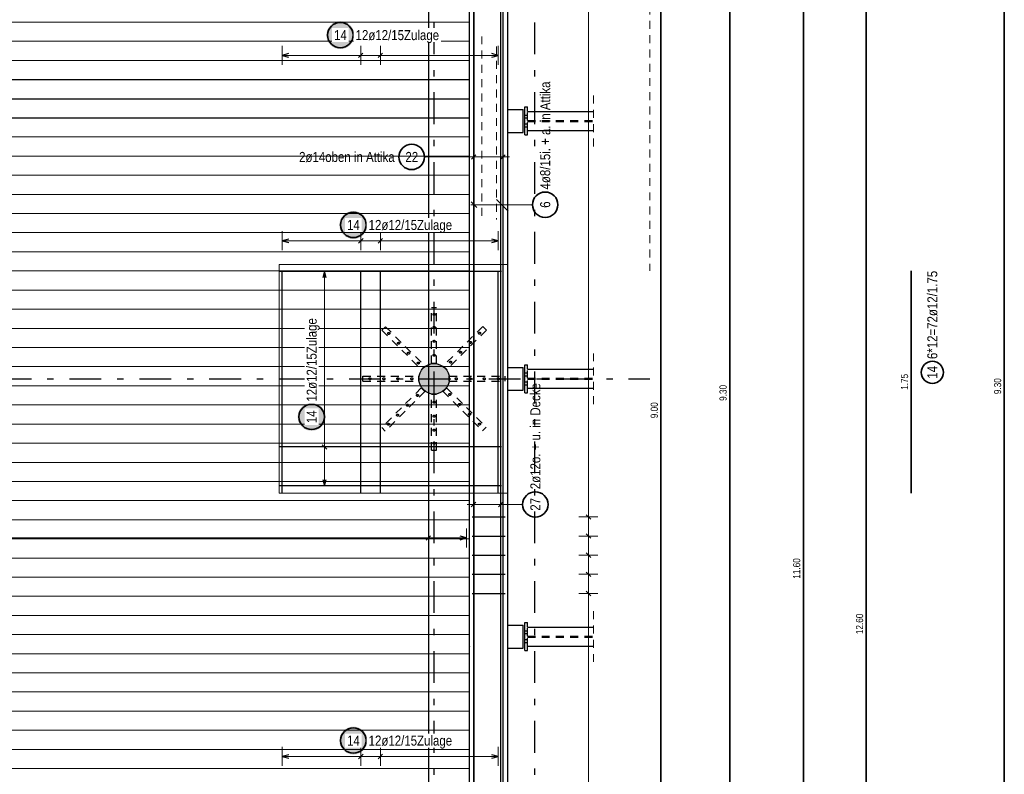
# Model space of a CAD drawing. Header units: millimetres. Extents: x 0 to 61.4, y -43.3 to 42.
# Tile 16 of 21: x 15.4 to 30.9, y 21.9 to 33.8. Entities that reach past the tile are written whole.
import ezdxf

# ---------------------------------------------------------------- set-up
doc = ezdxf.new("R2010")
doc.units = ezdxf.units.MM
doc.linetypes.add('DASHDOTX2', pattern=[2, 1, -0.5, 0, -0.5])
doc.linetypes.add('HIDDEN', pattern=[0.375, 0.25, -0.125])
for name, color, linetype, lineweight in [('Achsen', 7, 'Continuous', 20), ('Geschnittene Kanten', 7, 'Continuous', 20), ('nplo Bewehrung', 7, 'Continuous', 20), ('Schraffuren', 7, 'Continuous', 20)]:
    doc.layers.add(name, color=color, linetype=linetype, lineweight=lineweight)
doc.styles.add('Arial Narrow', font='ARIALN.TTF')

msp = doc.modelspace()

# ---------------------------------------------------------------- hatches: boundary and pattern name
at = {"lineweight": 25, "true_color": 0xffffff}
for points in [[(20.665, 33.519), (20.665, 33.527), (20.665, 33.534), (20.664, 33.542), (20.663, 33.55), (20.662, 33.557), (20.661, 33.565), (20.659, 33.572), (20.657, 33.58), (20.655, 33.587), (20.652, 33.594), (20.649, 33.601), (20.646, 33.608), (20.643, 33.615), (20.64, 33.622), (20.636, 33.629), (20.632, 33.636), (20.628, 33.642), (20.623, 33.648), (20.619, 33.654), (20.614, 33.66), (20.609, 33.666), (20.604, 33.672), (20.598, 33.677), (20.593, 33.682), (20.587, 33.688), (20.581, 33.692), (20.575, 33.697), (20.568, 33.701), (20.562, 33.706), (20.555, 33.71), (20.549, 33.713), (20.542, 33.717), (20.535, 33.72), (20.528, 33.723), (20.521, 33.726), (20.513, 33.728), (20.506, 33.73), (20.499, 33.732), (20.491, 33.734), (20.484, 33.736), (20.476, 33.737), (20.468, 33.738), (20.461, 33.738), (20.453, 33.739), (20.445, 33.739), (20.438, 33.739), (20.43, 33.738), (20.422, 33.738), (20.415, 33.737), (20.407, 33.736), (20.4, 33.734), (20.392, 33.732), (20.385, 33.73), (20.377, 33.728), (20.37, 33.726), (20.363, 33.723), (20.356, 33.72), (20.349, 33.717), (20.342, 33.713), (20.335, 33.71), (20.329, 33.706), (20.322, 33.701), (20.316, 33.697), (20.31, 33.692), (20.304, 33.688), (20.298, 33.682), (20.292, 33.677), (20.287, 33.672), (20.282, 33.666), (20.277, 33.66), (20.272, 33.654), (20.267, 33.648), (20.263, 33.642), (20.259, 33.636), (20.255, 33.629), (20.251, 33.622), (20.248, 33.615), (20.244, 33.608), (20.241, 33.601), (20.239, 33.594), (20.236, 33.587), (20.234, 33.58), (20.232, 33.572), (20.23, 33.565), (20.229, 33.557), (20.227, 33.55), (20.227, 33.542), (20.226, 33.534), (20.225, 33.527), (20.225, 33.519), (20.225, 33.511), (20.226, 33.504), (20.227, 33.496), (20.227, 33.488), (20.229, 33.481), (20.23, 33.473), (20.232, 33.466), (20.234, 33.458), (20.236, 33.451), (20.239, 33.444), (20.241, 33.437), (20.244, 33.429), (20.248, 33.423), (20.251, 33.416), (20.255, 33.409), (20.259, 33.402), (20.263, 33.396), (20.267, 33.39), (20.272, 33.384), (20.277, 33.378), (20.282, 33.372), (20.287, 33.366), (20.292, 33.361), (20.298, 33.355), (20.304, 33.35), (20.31, 33.346), (20.316, 33.341), (20.322, 33.337), (20.329, 33.332), (20.335, 33.328), (20.342, 33.325), (20.349, 33.321), (20.356, 33.318), (20.363, 33.315), (20.37, 33.312), (20.377, 33.31), (20.385, 33.308), (20.392, 33.306), (20.4, 33.304), (20.407, 33.302), (20.415, 33.301), (20.422, 33.3), (20.43, 33.3), (20.438, 33.299), (20.445, 33.299), (20.453, 33.299), (20.461, 33.3), (20.468, 33.3), (20.476, 33.301), (20.484, 33.302), (20.491, 33.304), (20.499, 33.306), (20.506, 33.308), (20.513, 33.31), (20.521, 33.312), (20.528, 33.315), (20.535, 33.318), (20.542, 33.321), (20.549, 33.325), (20.555, 33.328), (20.562, 33.332), (20.568, 33.337), (20.575, 33.341), (20.581, 33.346), (20.587, 33.35), (20.593, 33.355), (20.598, 33.361), (20.604, 33.366), (20.609, 33.372), (20.614, 33.378), (20.619, 33.384), (20.623, 33.39), (20.628, 33.396), (20.632, 33.402), (20.636, 33.409), (20.64, 33.416), (20.643, 33.423), (20.646, 33.429), (20.649, 33.437), (20.652, 33.444), (20.655, 33.451), (20.657, 33.458), (20.659, 33.466), (20.661, 33.473), (20.662, 33.481), (20.663, 33.488), (20.664, 33.496), (20.665, 33.504)], [(20.87, 30.53), (20.87, 30.537), (20.869, 30.545), (20.869, 30.553), (20.868, 30.56), (20.866, 30.568), (20.865, 30.575), (20.863, 30.583), (20.861, 30.59), (20.859, 30.598), (20.856, 30.605), (20.854, 30.612), (20.851, 30.619), (20.847, 30.626), (20.844, 30.633), (20.84, 30.64), (20.836, 30.646), (20.832, 30.653), (20.828, 30.659), (20.823, 30.665), (20.818, 30.671), (20.813, 30.677), (20.808, 30.682), (20.803, 30.688), (20.797, 30.693), (20.791, 30.698), (20.785, 30.703), (20.779, 30.708), (20.773, 30.712), (20.766, 30.716), (20.76, 30.72), (20.753, 30.724), (20.746, 30.727), (20.739, 30.731), (20.732, 30.734), (20.725, 30.736), (20.718, 30.739), (20.71, 30.741), (20.703, 30.743), (20.695, 30.745), (20.688, 30.746), (20.68, 30.747), (20.673, 30.748), (20.665, 30.749), (20.657, 30.749), (20.65, 30.75), (20.642, 30.749), (20.634, 30.749), (20.627, 30.748), (20.619, 30.747), (20.612, 30.746), (20.604, 30.745), (20.597, 30.743), (20.589, 30.741), (20.582, 30.739), (20.574, 30.736), (20.567, 30.734), (20.56, 30.731), (20.553, 30.727), (20.546, 30.724), (20.54, 30.72), (20.533, 30.716), (20.527, 30.712), (20.52, 30.708), (20.514, 30.703), (20.508, 30.698), (20.503, 30.693), (20.497, 30.688), (20.491, 30.682), (20.486, 30.677), (20.481, 30.671), (20.476, 30.665), (20.472, 30.659), (20.467, 30.653), (20.463, 30.646), (20.459, 30.64), (20.455, 30.633), (20.452, 30.626), (20.449, 30.619), (20.446, 30.612), (20.443, 30.605), (20.44, 30.598), (20.438, 30.59), (20.436, 30.583), (20.435, 30.575), (20.433, 30.568), (20.432, 30.56), (20.431, 30.553), (20.43, 30.545), (20.43, 30.537), (20.43, 30.53), (20.43, 30.522), (20.43, 30.514), (20.431, 30.507), (20.432, 30.499), (20.433, 30.491), (20.435, 30.484), (20.436, 30.476), (20.438, 30.469), (20.44, 30.462), (20.443, 30.454), (20.446, 30.447), (20.449, 30.44), (20.452, 30.433), (20.455, 30.426), (20.459, 30.42), (20.463, 30.413), (20.467, 30.407), (20.472, 30.4), (20.476, 30.394), (20.481, 30.388), (20.486, 30.382), (20.491, 30.377), (20.497, 30.371), (20.503, 30.366), (20.508, 30.361), (20.514, 30.356), (20.52, 30.352), (20.527, 30.347), (20.533, 30.343), (20.54, 30.339), (20.546, 30.335), (20.553, 30.332), (20.56, 30.329), (20.567, 30.326), (20.574, 30.323), (20.582, 30.32), (20.589, 30.318), (20.597, 30.316), (20.604, 30.314), (20.612, 30.313), (20.619, 30.312), (20.627, 30.311), (20.634, 30.31), (20.642, 30.31), (20.65, 30.31), (20.657, 30.31), (20.665, 30.31), (20.673, 30.311), (20.68, 30.312), (20.688, 30.313), (20.695, 30.314), (20.703, 30.316), (20.71, 30.318), (20.718, 30.32), (20.725, 30.323), (20.732, 30.326), (20.739, 30.329), (20.746, 30.332), (20.753, 30.335), (20.76, 30.339), (20.766, 30.343), (20.773, 30.347), (20.779, 30.352), (20.785, 30.356), (20.791, 30.361), (20.797, 30.366), (20.803, 30.371), (20.808, 30.377), (20.813, 30.382), (20.818, 30.388), (20.823, 30.394), (20.828, 30.4), (20.832, 30.407), (20.836, 30.413), (20.84, 30.42), (20.844, 30.426), (20.847, 30.433), (20.851, 30.44), (20.854, 30.447), (20.856, 30.454), (20.859, 30.462), (20.861, 30.469), (20.863, 30.476), (20.865, 30.484), (20.866, 30.491), (20.868, 30.499), (20.869, 30.507), (20.869, 30.514)], [(20.87, 22.41), (20.87, 22.417), (20.869, 22.425), (20.869, 22.433), (20.868, 22.44), (20.866, 22.448), (20.865, 22.455), (20.863, 22.463), (20.861, 22.47), (20.859, 22.477), (20.856, 22.485), (20.854, 22.492), (20.851, 22.499), (20.847, 22.506), (20.844, 22.513), (20.84, 22.52), (20.836, 22.526), (20.832, 22.533), (20.828, 22.539), (20.823, 22.545), (20.818, 22.551), (20.813, 22.557), (20.808, 22.562), (20.803, 22.568), (20.797, 22.573), (20.791, 22.578), (20.785, 22.583), (20.779, 22.587), (20.773, 22.592), (20.766, 22.596), (20.76, 22.6), (20.753, 22.604), (20.746, 22.607), (20.739, 22.61), (20.732, 22.613), (20.725, 22.616), (20.718, 22.619), (20.71, 22.621), (20.703, 22.623), (20.695, 22.625), (20.688, 22.626), (20.68, 22.627), (20.673, 22.628), (20.665, 22.629), (20.657, 22.629), (20.65, 22.63), (20.642, 22.629), (20.634, 22.629), (20.627, 22.628), (20.619, 22.627), (20.612, 22.626), (20.604, 22.625), (20.597, 22.623), (20.589, 22.621), (20.582, 22.619), (20.574, 22.616), (20.567, 22.613), (20.56, 22.61), (20.553, 22.607), (20.546, 22.604), (20.54, 22.6), (20.533, 22.596), (20.527, 22.592), (20.52, 22.587), (20.514, 22.583), (20.508, 22.578), (20.503, 22.573), (20.497, 22.568), (20.491, 22.562), (20.486, 22.557), (20.481, 22.551), (20.476, 22.545), (20.472, 22.539), (20.467, 22.533), (20.463, 22.526), (20.459, 22.52), (20.455, 22.513), (20.452, 22.506), (20.449, 22.499), (20.446, 22.492), (20.443, 22.485), (20.44, 22.477), (20.438, 22.47), (20.436, 22.463), (20.435, 22.455), (20.433, 22.448), (20.432, 22.44), (20.431, 22.433), (20.43, 22.425), (20.43, 22.417), (20.43, 22.41), (20.43, 22.402), (20.43, 22.394), (20.431, 22.387), (20.432, 22.379), (20.433, 22.371), (20.435, 22.364), (20.436, 22.356), (20.438, 22.349), (20.44, 22.342), (20.443, 22.334), (20.446, 22.327), (20.449, 22.32), (20.452, 22.313), (20.455, 22.306), (20.459, 22.3), (20.463, 22.293), (20.467, 22.286), (20.472, 22.28), (20.476, 22.274), (20.481, 22.268), (20.486, 22.262), (20.491, 22.257), (20.497, 22.251), (20.503, 22.246), (20.508, 22.241), (20.514, 22.236), (20.52, 22.232), (20.527, 22.227), (20.533, 22.223), (20.54, 22.219), (20.546, 22.215), (20.553, 22.212), (20.56, 22.209), (20.567, 22.206), (20.574, 22.203), (20.582, 22.2), (20.589, 22.198), (20.597, 22.196), (20.604, 22.194), (20.612, 22.193), (20.619, 22.192), (20.627, 22.191), (20.634, 22.19), (20.642, 22.19), (20.65, 22.19), (20.657, 22.19), (20.665, 22.19), (20.673, 22.191), (20.68, 22.192), (20.688, 22.193), (20.695, 22.194), (20.703, 22.196), (20.71, 22.198), (20.718, 22.2), (20.725, 22.203), (20.732, 22.206), (20.739, 22.209), (20.746, 22.212), (20.753, 22.215), (20.76, 22.219), (20.766, 22.223), (20.773, 22.227), (20.779, 22.232), (20.785, 22.236), (20.791, 22.241), (20.797, 22.246), (20.803, 22.251), (20.808, 22.257), (20.813, 22.262), (20.818, 22.268), (20.823, 22.274), (20.828, 22.28), (20.832, 22.286), (20.836, 22.293), (20.84, 22.3), (20.844, 22.306), (20.847, 22.313), (20.851, 22.32), (20.854, 22.327), (20.856, 22.334), (20.859, 22.342), (20.861, 22.349), (20.863, 22.356), (20.865, 22.364), (20.866, 22.371), (20.868, 22.379), (20.869, 22.387), (20.869, 22.394)]]:
    msp.add_hatch(color=7, dxfattribs=at).paths.add_polyline_path(points)
at = {"layer": 'Geschnittene Kanten', "lineweight": 25, "true_color": 0xffffff}
msp.add_hatch(color=7, dxfattribs=at).paths.add_polyline_path([(20.214, 27.507), (20.214, 27.515), (20.213, 27.523), (20.213, 27.53), (20.212, 27.538), (20.21, 27.545), (20.209, 27.553), (20.207, 27.56), (20.205, 27.568), (20.203, 27.575), (20.2, 27.582), (20.198, 27.59), (20.195, 27.597), (20.191, 27.604), (20.188, 27.611), (20.184, 27.617), (20.18, 27.624), (20.176, 27.63), (20.172, 27.637), (20.167, 27.643), (20.162, 27.649), (20.157, 27.654), (20.152, 27.66), (20.147, 27.665), (20.141, 27.671), (20.135, 27.676), (20.129, 27.681), (20.123, 27.685), (20.117, 27.69), (20.11, 27.694), (20.104, 27.698), (20.097, 27.701), (20.09, 27.705), (20.083, 27.708), (20.076, 27.711), (20.069, 27.714), (20.062, 27.716), (20.054, 27.719), (20.047, 27.721), (20.039, 27.722), (20.032, 27.724), (20.024, 27.725), (20.017, 27.726), (20.009, 27.727), (20.001, 27.727), (19.994, 27.727), (19.986, 27.727), (19.978, 27.727), (19.971, 27.726), (19.963, 27.725), (19.956, 27.724), (19.948, 27.722), (19.941, 27.721), (19.933, 27.719), (19.926, 27.716), (19.918, 27.714), (19.911, 27.711), (19.904, 27.708), (19.897, 27.705), (19.89, 27.701), (19.884, 27.698), (19.877, 27.694), (19.871, 27.69), (19.864, 27.685), (19.858, 27.681), (19.852, 27.676), (19.847, 27.671), (19.841, 27.665), (19.835, 27.66), (19.83, 27.654), (19.825, 27.649), (19.82, 27.643), (19.816, 27.637), (19.811, 27.63), (19.807, 27.624), (19.803, 27.617), (19.799, 27.611), (19.796, 27.604), (19.793, 27.597), (19.79, 27.59), (19.787, 27.582), (19.784, 27.575), (19.782, 27.568), (19.78, 27.56), (19.779, 27.553), (19.777, 27.545), (19.776, 27.538), (19.775, 27.53), (19.774, 27.523), (19.774, 27.515), (19.774, 27.507), (19.774, 27.5), (19.774, 27.492), (19.775, 27.484), (19.776, 27.477), (19.777, 27.469), (19.779, 27.461), (19.78, 27.454), (19.782, 27.447), (19.784, 27.439), (19.787, 27.432), (19.79, 27.425), (19.793, 27.418), (19.796, 27.411), (19.799, 27.404), (19.803, 27.397), (19.807, 27.391), (19.811, 27.384), (19.816, 27.378), (19.82, 27.372), (19.825, 27.366), (19.83, 27.36), (19.835, 27.354), (19.841, 27.349), (19.847, 27.344), (19.852, 27.339), (19.858, 27.334), (19.864, 27.329), (19.871, 27.325), (19.877, 27.321), (19.884, 27.317), (19.89, 27.313), (19.897, 27.309), (19.904, 27.306), (19.911, 27.303), (19.918, 27.3), (19.926, 27.298), (19.933, 27.296), (19.941, 27.294), (19.948, 27.292), (19.956, 27.291), (19.963, 27.289), (19.971, 27.288), (19.978, 27.288), (19.986, 27.287), (19.994, 27.287), (20.001, 27.287), (20.009, 27.288), (20.017, 27.288), (20.024, 27.289), (20.032, 27.291), (20.039, 27.292), (20.047, 27.294), (20.054, 27.296), (20.062, 27.298), (20.069, 27.3), (20.076, 27.303), (20.083, 27.306), (20.09, 27.309), (20.097, 27.313), (20.104, 27.317), (20.11, 27.321), (20.117, 27.325), (20.123, 27.329), (20.129, 27.334), (20.135, 27.339), (20.141, 27.344), (20.147, 27.349), (20.152, 27.354), (20.157, 27.36), (20.162, 27.366), (20.167, 27.372), (20.172, 27.378), (20.176, 27.384), (20.18, 27.391), (20.184, 27.397), (20.188, 27.404), (20.191, 27.411), (20.195, 27.418), (20.198, 27.425), (20.2, 27.432), (20.203, 27.439), (20.205, 27.447), (20.207, 27.454), (20.209, 27.461), (20.21, 27.469), (20.212, 27.477), (20.213, 27.484), (20.213, 27.492)])
at = {"layer": 'Schraffuren', "lineweight": 13, "true_color": 0xd7ffd7}
msp.add_hatch(color=254, dxfattribs=at).paths.add_polyline_path([(22.16, 28.107), (22.16, 28.113), (22.159, 28.12), (22.159, 28.126), (22.158, 28.132), (22.158, 28.138), (22.157, 28.144), (22.156, 28.15), (22.155, 28.156), (22.153, 28.162), (22.152, 28.168), (22.15, 28.174), (22.148, 28.18), (22.146, 28.186), (22.144, 28.192), (22.142, 28.198), (22.14, 28.203), (22.137, 28.209), (22.134, 28.215), (22.132, 28.22), (22.129, 28.225), (22.125, 28.231), (22.122, 28.236), (22.119, 28.241), (22.115, 28.246), (22.112, 28.251), (22.108, 28.256), (22.104, 28.261), (22.1, 28.266), (22.096, 28.27), (22.092, 28.275), (22.087, 28.279), (22.083, 28.283), (22.078, 28.287), (22.073, 28.292), (22.069, 28.295), (22.064, 28.299), (22.059, 28.303), (22.054, 28.306), (22.049, 28.31), (22.043, 28.313), (22.038, 28.316), (22.032, 28.319), (22.027, 28.322), (22.021, 28.325), (22.016, 28.327), (22.01, 28.33), (22.004, 28.332), (21.999, 28.334), (21.993, 28.336), (21.987, 28.338), (21.981, 28.339), (21.975, 28.341), (21.969, 28.342), (21.963, 28.343), (21.957, 28.344), (21.951, 28.345), (21.944, 28.346), (21.938, 28.346), (21.932, 28.347), (21.926, 28.347), (21.92, 28.347), (21.914, 28.347), (21.907, 28.347), (21.901, 28.346), (21.895, 28.346), (21.889, 28.345), (21.883, 28.344), (21.877, 28.343), (21.871, 28.342), (21.865, 28.341), (21.859, 28.339), (21.853, 28.338), (21.847, 28.336), (21.841, 28.334), (21.835, 28.332), (21.829, 28.33), (21.824, 28.327), (21.818, 28.325), (21.812, 28.322), (21.807, 28.319), (21.801, 28.316), (21.796, 28.313), (21.791, 28.31), (21.786, 28.306), (21.781, 28.303), (21.776, 28.299), (21.771, 28.295), (21.766, 28.292), (21.761, 28.287), (21.757, 28.283), (21.752, 28.279), (21.748, 28.275), (21.744, 28.27), (21.739, 28.266), (21.735, 28.261), (21.732, 28.256), (21.728, 28.251), (21.724, 28.246), (21.721, 28.241), (21.717, 28.236), (21.714, 28.231), (21.711, 28.225), (21.708, 28.22), (21.705, 28.215), (21.702, 28.209), (21.7, 28.203), (21.697, 28.198), (21.695, 28.192), (21.693, 28.186), (21.691, 28.18), (21.689, 28.174), (21.688, 28.168), (21.686, 28.162), (21.685, 28.156), (21.684, 28.15), (21.683, 28.144), (21.682, 28.138), (21.681, 28.132), (21.68, 28.126), (21.68, 28.12), (21.68, 28.113), (21.68, 28.107), (21.68, 28.101), (21.68, 28.095), (21.68, 28.089), (21.681, 28.083), (21.682, 28.076), (21.683, 28.07), (21.684, 28.064), (21.685, 28.058), (21.686, 28.052), (21.688, 28.046), (21.689, 28.04), (21.691, 28.034), (21.693, 28.028), (21.695, 28.023), (21.697, 28.017), (21.7, 28.011), (21.702, 28.005), (21.705, 28), (21.708, 27.994), (21.711, 27.989), (21.714, 27.984), (21.717, 27.978), (21.721, 27.973), (21.724, 27.968), (21.728, 27.963), (21.732, 27.958), (21.735, 27.953), (21.739, 27.949), (21.744, 27.944), (21.748, 27.94), (21.752, 27.935), (21.757, 27.931), (21.761, 27.927), (21.766, 27.923), (21.771, 27.919), (21.776, 27.915), (21.781, 27.912), (21.786, 27.908), (21.791, 27.905), (21.796, 27.901), (21.801, 27.898), (21.807, 27.895), (21.812, 27.893), (21.818, 27.89), (21.824, 27.887), (21.829, 27.885), (21.835, 27.883), (21.841, 27.881), (21.847, 27.879), (21.853, 27.877), (21.859, 27.875), (21.865, 27.874), (21.871, 27.872), (21.877, 27.871), (21.883, 27.87), (21.889, 27.869), (21.895, 27.868), (21.901, 27.868), (21.907, 27.868), (21.914, 27.867), (21.92, 27.867), (21.926, 27.867), (21.932, 27.868), (21.938, 27.868), (21.944, 27.868), (21.951, 27.869), (21.957, 27.87), (21.963, 27.871), (21.969, 27.872), (21.975, 27.874), (21.981, 27.875), (21.987, 27.877), (21.993, 27.879), (21.999, 27.881), (22.004, 27.883), (22.01, 27.885), (22.016, 27.887), (22.021, 27.89), (22.027, 27.893), (22.032, 27.895), (22.038, 27.898), (22.043, 27.901), (22.049, 27.905), (22.054, 27.908), (22.059, 27.912), (22.064, 27.915), (22.069, 27.919), (22.073, 27.923), (22.078, 27.927), (22.083, 27.931), (22.087, 27.935), (22.092, 27.94), (22.096, 27.944), (22.1, 27.949), (22.104, 27.953), (22.108, 27.958), (22.112, 27.963), (22.115, 27.968), (22.119, 27.973), (22.122, 27.978), (22.125, 27.984), (22.129, 27.989), (22.132, 27.994), (22.134, 28), (22.137, 28.005), (22.14, 28.011), (22.142, 28.017), (22.144, 28.023), (22.146, 28.028), (22.148, 28.034), (22.15, 28.04), (22.152, 28.046), (22.153, 28.052), (22.155, 28.058), (22.156, 28.064), (22.157, 28.07), (22.158, 28.076), (22.158, 28.083), (22.159, 28.089), (22.159, 28.095), (22.16, 28.101)])

# ---------------------------------------------------------------- linework, layer by layer
at = {"color": 3, "linetype": 'Continuous', "lineweight": 25}
for p, q in [((23.08, 16.567), (23.08, 37.387)), ((23.349, 31.947), (23.349, 32.387)), ((23.349, 32.387), (23.389, 32.387)), ((23.389, 32.317), (23.389, 32.387)), ((23.08, 32.347), (23.32, 32.347)), ((23.32, 31.987), (23.32, 32.347)), ((23.389, 32.317), (24.429, 32.317)), ((23.08, 31.987), (23.32, 31.987)), ((23.349, 31.947), (23.389, 31.947)), ((23.389, 31.947), (23.389, 32.017)), ((23.389, 32.017), (24.429, 32.017)), ((22.904, 30.931), (23.087, 30.748)), ((23.08, 28.287), (23.32, 28.287)), ((23.32, 27.927), (23.32, 28.287)), ((23.349, 27.887), (23.349, 28.327)), ((23.349, 28.327), (23.389, 28.327)), ((23.389, 28.257), (23.389, 28.327)), ((23.389, 28.257), (24.429, 28.257)), ((23.08, 27.927), (23.32, 27.927)), ((23.389, 27.887), (23.389, 27.957)), ((23.389, 27.957), (24.429, 27.957)), ((23.349, 27.887), (23.389, 27.887)), ((23.08, 24.227), (23.32, 24.227)), ((23.32, 23.867), (23.32, 24.227)), ((23.349, 23.827), (23.349, 24.267)), ((23.349, 24.267), (23.389, 24.267)), ((23.389, 24.197), (23.389, 24.267)), ((23.389, 24.197), (24.429, 24.197)), ((23.08, 23.867), (23.32, 23.867)), ((23.389, 23.827), (23.389, 23.897)), ((23.389, 23.897), (24.429, 23.897)), ((23.349, 23.827), (23.389, 23.827))]:
    msp.add_line(p, q, dxfattribs=at)
at = {"color": 3, "linetype": 'Continuous', "lineweight": 25, "ltscale": 0.5}
for p, q in [((22.544, 18.601), (22.544, 37.201)), ((23.006, 18.634), (23.006, 37.234)), ((22.968, 36.683), (22.968, 18.683)), ((19.631, 33.227), (19.531, 33.2)), ((19.531, 33.2), (19.631, 33.173)), ((20.801, 33.235), (20.73, 33.165)), ((21.11, 33.235), (21.039, 33.165)), ((22.927, 33.2), (22.827, 33.227)), ((22.827, 33.173), (22.927, 33.2)), ((22.509, 31.565), (22.579, 31.635)), ((22.971, 31.565), (23.041, 31.635)), ((19.632, 30.306), (19.532, 30.28)), ((19.532, 30.28), (19.632, 30.253)), ((20.802, 30.315), (20.731, 30.244)), ((21.111, 30.315), (21.04, 30.244)), ((22.928, 30.28), (22.828, 30.306)), ((22.828, 30.253), (22.928, 30.28)), ((19.532, 26.307), (19.532, 29.807)), ((20.767, 26.307), (20.767, 29.807)), ((21.075, 26.307), (21.075, 29.807)), ((22.928, 26.307), (22.928, 29.807)), ((22.575, 26.163), (22.504, 26.092)), ((23.004, 26.163), (22.933, 26.092)), ((22.52, 25.931), (23.04, 25.931)), ((24.385, 25.896), (24.315, 25.967)), ((22.52, 25.63), (23.04, 25.63)), ((24.385, 25.595), (24.315, 25.665)), ((22.52, 25.329), (23.04, 25.329)), ((24.385, 25.294), (24.315, 25.364)), ((22.52, 25.028), (23.04, 25.028)), ((24.385, 24.992), (24.315, 25.063)), ((22.52, 24.726), (23.04, 24.726)), ((24.385, 24.691), (24.315, 24.762)), ((19.632, 22.186), (19.532, 22.16)), ((19.532, 22.16), (19.632, 22.133)), ((20.802, 22.195), (20.731, 22.124)), ((21.111, 22.195), (21.04, 22.124)), ((22.928, 22.16), (22.828, 22.186)), ((22.828, 22.133), (22.928, 22.16))]:
    msp.add_line(p, q, dxfattribs=at)
at = {"color": 2, "linetype": 'Continuous', "lineweight": 35, "ltscale": 0.5}
for p, q in [((30.895, 37.289), (30.895, 18.689)), ((26.575, 18.583), (26.575, 37.183)), ((28.722, 11.645), (28.722, 36.845)), ((25.491, 36.61), (25.491, 18.61)), ((27.732, 13.517), (27.732, 36.717)), ((29.43, 29.807), (29.43, 26.307))]:
    msp.add_line(p, q, dxfattribs=at)
at = {"color": 5, "linetype": 'Continuous', "lineweight": 18, "ltscale": 0.5}
for p, q in [((24.35, 36.777), (24.35, 3.637)), ((19.531, 33.35), (19.531, 33.05)), ((20.766, 33.35), (20.766, 33.05)), ((21.075, 33.35), (21.075, 33.05)), ((22.927, 33.05), (22.927, 33.35)), ((19.531, 33.2), (22.927, 33.2)), ((22.544, 31.45), (22.544, 31.75)), ((23.006, 31.45), (23.006, 31.75)), ((21.768, 31.6), (22.444, 31.6)), ((23.106, 31.6), (22.444, 31.6)), ((19.532, 30.43), (19.532, 30.13)), ((20.767, 30.43), (20.767, 30.13)), ((21.075, 30.43), (21.075, 30.13)), ((22.928, 30.13), (22.928, 30.43)), ((19.532, 30.28), (22.928, 30.28)), ((22.539, 26.278), (22.539, 25.978)), ((22.968, 26.278), (22.968, 25.978)), ((22.439, 26.128), (23.068, 26.128)), ((23.314, 26.128), (23.068, 26.128)), ((24.5, 25.931), (24.2, 25.931)), ((24.5, 25.63), (24.2, 25.63)), ((24.5, 25.329), (24.2, 25.329)), ((24.5, 25.028), (24.2, 25.028)), ((24.5, 24.726), (24.2, 24.726)), ((19.532, 22.31), (19.532, 22.01)), ((19.532, 22.16), (22.928, 22.16)), ((20.767, 22.31), (20.767, 22.01)), ((21.075, 22.31), (21.075, 22.01)), ((22.928, 22.01), (22.928, 22.31))]:
    msp.add_line(p, q, dxfattribs=at)
at = {"color": 9, "linetype": 'HIDDEN', "lineweight": 0, "ltscale": 0.5}
msp.add_line((25.318, 36.218), (25.318, 29.806), dxfattribs=at)
at = {"color": 5, "linetype": 'HIDDEN', "lineweight": 18, "ltscale": 0.5}
for p, q in [((24.429, 31.767), (24.429, 32.567)), ((24.429, 27.707), (24.429, 28.507)), ((24.429, 23.647), (24.429, 24.447))]:
    msp.add_line(p, q, dxfattribs=at)
at = {"color": 3, "linetype": 'HIDDEN', "lineweight": 25, "ltscale": 0.5}
for p, q in [((23.349, 32.26), (23.389, 32.26)), ((23.349, 32.26), (23.389, 32.26)), ((23.389, 32.174), (23.389, 32.317)), ((23.349, 32.214), (23.389, 32.214)), ((23.349, 32.214), (23.389, 32.214)), ((23.349, 32.12), (23.389, 32.12)), ((23.349, 32.12), (23.389, 32.12)), ((23.389, 32.174), (24.429, 32.174)), ((23.389, 32.017), (23.389, 32.16)), ((23.389, 32.16), (24.429, 32.16)), ((23.349, 32.074), (23.389, 32.074)), ((23.349, 32.074), (23.389, 32.074)), ((21.88, 28.791), (21.88, 29.231)), ((21.88, 29.231), (21.96, 29.231)), ((21.96, 28.791), (21.96, 29.231)), ((21.156, 28.927), (21.099, 28.871)), ((21.099, 28.871), (21.411, 28.56)), ((21.156, 28.927), (21.467, 28.616)), ((22.686, 28.93), (22.375, 28.619)), ((22.743, 28.874), (22.432, 28.563)), ((22.686, 28.93), (22.743, 28.874)), ((21.88, 28.351), (21.88, 28.791)), ((21.96, 28.351), (21.96, 28.791)), ((21.411, 28.56), (21.722, 28.249)), ((21.467, 28.616), (21.778, 28.305)), ((22.375, 28.619), (22.064, 28.308)), ((22.432, 28.563), (22.121, 28.251)), ((21.778, 28.305), (21.722, 28.249)), ((21.88, 28.351), (21.96, 28.351)), ((22.064, 28.308), (22.121, 28.251)), ((23.389, 28.114), (23.389, 28.257)), ((20.8, 28.067), (20.8, 28.147)), ((20.8, 28.147), (21.24, 28.147)), ((20.8, 28.067), (21.24, 28.067)), ((21.24, 28.147), (21.68, 28.147)), ((21.24, 28.067), (21.68, 28.067)), ((21.68, 28.067), (21.68, 28.147)), ((22.16, 28.067), (22.16, 28.147)), ((22.16, 28.147), (22.6, 28.147)), ((22.16, 28.067), (22.6, 28.067)), ((22.6, 28.147), (23.04, 28.147)), ((22.6, 28.067), (23.04, 28.067)), ((23.04, 28.067), (23.04, 28.147)), ((23.349, 28.2), (23.389, 28.2)), ((23.349, 28.2), (23.389, 28.2)), ((23.349, 28.154), (23.389, 28.154)), ((23.349, 28.154), (23.389, 28.154)), ((23.349, 28.06), (23.389, 28.06)), ((23.349, 28.06), (23.389, 28.06)), ((23.389, 28.114), (24.429, 28.114)), ((23.389, 27.957), (23.389, 28.1)), ((23.389, 28.1), (24.429, 28.1)), ((21.719, 27.963), (21.408, 27.652)), ((21.775, 27.906), (21.464, 27.595)), ((21.719, 27.963), (21.775, 27.906)), ((22.118, 27.966), (22.061, 27.909)), ((22.061, 27.909), (22.372, 27.598)), ((22.118, 27.966), (22.429, 27.655)), ((23.349, 28.014), (23.389, 28.014)), ((23.349, 28.014), (23.389, 28.014)), ((21.88, 27.423), (21.88, 27.863)), ((21.88, 27.863), (21.96, 27.863)), ((21.96, 27.423), (21.96, 27.863)), ((21.408, 27.652), (21.097, 27.341)), ((21.464, 27.595), (21.153, 27.284)), ((22.372, 27.598), (22.683, 27.287)), ((22.429, 27.655), (22.74, 27.344)), ((21.097, 27.341), (21.153, 27.284)), ((21.88, 26.983), (21.88, 27.423)), ((21.96, 26.983), (21.96, 27.423)), ((22.74, 27.344), (22.683, 27.287)), ((21.88, 26.983), (21.96, 26.983)), ((23.389, 24.054), (23.389, 24.197)), ((23.349, 24.14), (23.389, 24.14)), ((23.349, 24.14), (23.389, 24.14)), ((23.349, 24.094), (23.389, 24.094)), ((23.349, 24.094), (23.389, 24.094)), ((23.389, 24.054), (24.429, 24.054)), ((23.389, 23.897), (23.389, 24.04)), ((23.389, 24.04), (24.429, 24.04)), ((23.349, 24), (23.389, 24)), ((23.349, 24), (23.389, 24)), ((23.349, 23.954), (23.389, 23.954)), ((23.349, 23.954), (23.389, 23.954))]:
    msp.add_line(p, q, dxfattribs=at)
at = {"color": 2, "linetype": 'Continuous', "lineweight": 35, "ltscale": 0.5}
for centre, radius in [((20.445, 33.519), 0.2), ((21.568, 31.6), 0.2), ((20.65, 30.53), 0.2), ((29.762, 28.207), 0.175), ((23.514, 26.128), 0.2), ((20.65, 22.41), 0.2)]:
    msp.add_circle(centre, radius, dxfattribs=at)
at = {"color": 3, "linetype": 'HIDDEN', "lineweight": 25, "ltscale": 0.5}
for centre in [(21.92, 29.121), (21.206, 28.821), (21.92, 28.917), (22.637, 28.824), (21.361, 28.666), (21.92, 28.697), (22.492, 28.68), (21.517, 28.51), (22.337, 28.524), (21.672, 28.355), (21.92, 28.477), (22.181, 28.369), (20.91, 28.107), (21.13, 28.107), (21.35, 28.107), (21.57, 28.107), (22.27, 28.107), (22.49, 28.107), (22.71, 28.107), (22.93, 28.107), (21.658, 27.846), (21.92, 27.737), (22.167, 27.86), (21.503, 27.69), (22.323, 27.704), (21.347, 27.534), (21.92, 27.517), (22.478, 27.549), (21.203, 27.39), (21.92, 27.297), (22.634, 27.393), (21.92, 27.093)]:
    msp.add_circle(centre, 0.016, dxfattribs=at)
at = {"color": 9, "linetype": 'Continuous', "lineweight": 0}
for centre in [(22.48, 28.128), (22.48, 23.887)]:
    msp.add_circle(centre, 0.00222, dxfattribs=at)
at = {"layer": 'Achsen', "color": 3, "linetype": 'DASHDOTX2', "lineweight": 25, "ltscale": 0.5}
for p, q in [((21.919, 39.219), (21.919, 0.35)), ((23.499, 39.219), (23.499, 0.35)), ((2.982, 28.107), (25.318, 28.107))]:
    msp.add_line(p, q, dxfattribs=at)
at = {"layer": 'Achsen', "color": 3, "linetype": 'Continuous', "lineweight": 25, "ltscale": 0.5}
for p, q in [((21.831, 36.747), (21.831, 13.547)), ((22.46, 32.814), (4.46, 32.814)), ((22.46, 32.512), (4.46, 32.512)), ((22.46, 32.21), (4.46, 32.21)), ((21.796, 25.565), (21.866, 25.635)), ((22.43, 25.6), (22.33, 25.627)), ((22.33, 25.573), (22.43, 25.6))]:
    msp.add_line(p, q, dxfattribs=at)
at = {"layer": 'Achsen', "color": 9, "linetype": 'HIDDEN', "lineweight": 0, "ltscale": 0.5}
for p, q in [((22.673, 33.499), (22.673, 30.638)), ((22.904, 33.338), (22.904, 30.615))]:
    msp.add_line(p, q, dxfattribs=at)
at = {"layer": 'Achsen', "color": 5, "linetype": 'Continuous', "lineweight": 18, "ltscale": 0.5}
for p, q in [((21.831, 25.45), (21.831, 25.75)), ((22.43, 25.45), (22.43, 25.75)), ((22.43, 25.6), (7.168, 25.6))]:
    msp.add_line(p, q, dxfattribs=at)
at = {"layer": 'Geschnittene Kanten', "color": 9, "linetype": 'Continuous', "lineweight": 0}
for p, q in [((23.08, 29.907), (19.48, 29.907)), ((19.48, 29.907), (19.48, 26.307)), ((23.08, 26.307), (19.48, 26.307))]:
    msp.add_line(p, q, dxfattribs=at)
at = {"layer": 'Geschnittene Kanten', "color": 3, "linetype": 'Continuous', "lineweight": 25, "ltscale": 0.5}
for p, q in [((22.98, 29.795), (19.48, 29.795)), ((20.196, 29.795), (20.169, 29.695)), ((20.223, 29.695), (20.196, 29.795)), ((22.98, 27.033), (19.48, 27.033)), ((20.161, 27.068), (20.231, 26.997)), ((20.169, 26.519), (20.196, 26.419)), ((20.196, 26.419), (20.223, 26.519)), ((22.98, 26.419), (19.48, 26.419))]:
    msp.add_line(p, q, dxfattribs=at)
at = {"layer": 'Geschnittene Kanten', "color": 5, "linetype": 'Continuous', "lineweight": 18, "ltscale": 0.5}
for p, q in [((20.346, 29.795), (20.046, 29.795)), ((20.196, 26.419), (20.196, 29.795)), ((20.046, 27.033), (20.346, 27.033)), ((20.046, 26.419), (20.346, 26.419))]:
    msp.add_line(p, q, dxfattribs=at)
at = {"layer": 'Geschnittene Kanten', "color": 3, "linetype": 'Continuous', "lineweight": 25}
msp.add_circle((21.92, 28.107), 0.24, dxfattribs=at)
at = {"layer": 'Geschnittene Kanten', "color": 2, "linetype": 'Continuous', "lineweight": 35, "ltscale": 0.5}
msp.add_circle((19.994, 27.507), 0.2, dxfattribs=at)
at = {"layer": 'nplo Bewehrung', "color": 9, "linetype": 'Continuous', "lineweight": 0, "ltscale": 0.5}
for p, q in [((4.48, 33.723), (22.48, 33.723)), ((4.48, 33.422), (22.48, 33.422)), ((4.48, 33.121), (22.48, 33.121)), ((4.48, 32.819), (22.48, 32.819)), ((4.48, 32.518), (22.48, 32.518)), ((4.48, 32.216), (22.48, 32.216)), ((4.48, 31.915), (22.48, 31.915)), ((4.48, 31.614), (22.48, 31.614)), ((4.48, 31.312), (22.48, 31.312)), ((4.48, 31.011), (22.48, 31.011)), ((4.48, 30.709), (22.48, 30.709)), ((4.48, 30.408), (22.48, 30.408)), ((4.48, 30.107), (22.48, 30.107)), ((4.48, 29.805), (22.48, 29.805)), ((4.48, 29.504), (22.48, 29.504)), ((4.48, 29.203), (22.48, 29.203)), ((4.48, 28.901), (22.48, 28.901)), ((4.48, 28.6), (22.48, 28.6)), ((4.48, 28.298), (22.48, 28.298)), ((4.48, 27.997), (22.48, 27.997)), ((4.48, 27.696), (22.48, 27.696)), ((4.48, 27.394), (22.48, 27.394)), ((4.48, 27.093), (22.48, 27.093)), ((4.48, 26.791), (22.48, 26.791)), ((4.48, 26.49), (22.48, 26.49)), ((4.48, 26.189), (22.48, 26.189)), ((4.48, 25.887), (22.48, 25.887)), ((4.48, 25.586), (22.48, 25.586)), ((4.48, 25.284), (22.48, 25.284)), ((4.48, 24.983), (22.48, 24.983)), ((4.48, 24.682), (22.48, 24.682)), ((4.48, 24.38), (22.48, 24.38)), ((4.48, 24.079), (22.48, 24.079)), ((4.48, 23.778), (22.48, 23.778)), ((4.48, 23.476), (22.48, 23.476)), ((4.48, 23.175), (22.48, 23.175)), ((4.48, 22.873), (22.48, 22.873)), ((4.48, 22.572), (22.48, 22.572)), ((4.48, 22.271), (22.48, 22.271)), ((4.48, 21.969), (22.48, 21.969))]:
    msp.add_line(p, q, dxfattribs=at)
at = {"layer": 'Schraffuren', "color": 5, "linetype": 'Continuous', "lineweight": 18, "ltscale": 0.5}
msp.add_line((23.469, 30.848), (22.5, 30.848), dxfattribs=at)
at = {"layer": 'Schraffuren', "color": 3, "linetype": 'Continuous', "lineweight": 25, "ltscale": 0.5}
msp.add_line((22.505, 30.892), (22.594, 30.804), dxfattribs=at)
at = {"layer": 'Schraffuren', "color": 2, "linetype": 'Continuous', "lineweight": 35, "ltscale": 0.5}
msp.add_circle((23.669, 30.848), 0.2, dxfattribs=at)

# ---------------------------------------------------------------- texts
at = {"color": 2, "lineweight": 35, "char_height": 0.1575, "attachment_point": 1, "line_spacing_factor": 0.9, "style": 'Arial Narrow'}
for s, insert in [('2ø14oben in Attika', (19.796, 31.679)), ('22', (21.469, 31.679))]:
    msp.add_mtext(s, dxfattribs=dict(at, insert=insert))
at = {"color": 2, "lineweight": 35, "char_height": 0.1575, "attachment_point": 1, "rotation": 90, "line_spacing_factor": 0.9, "style": 'Arial Narrow'}
for s, insert in [('6*12=72ø12/1.75', (29.683, 28.417)), ('2ø12o. + u. in Decke', (23.435, 26.368)), ('14', (29.683, 28.108)), ('27', (23.435, 26.029))]:
    msp.add_mtext(s, dxfattribs=dict(at, insert=insert))
at = {"color": 3, "lineweight": 25, "char_height": 0.1125, "attachment_point": 1, "rotation": 90, "line_spacing_factor": 0.9, "style": 'Arial Narrow'}
for s, insert in [('1.75', (29.268, 27.933)), ('9.30', (26.412, 27.759)), ('9.30', (30.732, 27.865)), ('9.00', (25.329, 27.486)), ('11.60', (27.57, 24.958)), ('12.60', (28.56, 24.086))]:
    msp.add_mtext(s, dxfattribs=dict(at, insert=insert))
at = {"layer": 'Schraffuren', "color": 2, "lineweight": 35, "attachment_point": 1, "rotation": 90, "line_spacing_factor": 0.9, "style": 'Arial Narrow'}
for s, insert, char_height in [('4ø8/15i. + a. in Attika', (23.59, 31.088), 0.1575), ('6', (23.59, 30.799), 0.158)]:
    msp.add_mtext(s, dxfattribs=dict(at, insert=insert, char_height=char_height))

# ---------------------------------------------------------------- next in the draw order: texts
at = {"color": 2, "lineweight": 35, "char_height": 0.1575, "attachment_point": 1, "line_spacing_factor": 0.9, "style": 'Arial Narrow', "bg_fill": 3, "box_fill_scale": 1.2, "bg_fill_color": 256, "bg_fill_true_color": 13158600, "bg_fill_transparency": 0}
for s, insert in [('14', (20.346, 33.598)), ('12ø12/15Zulage', (20.685, 33.598)), ('14', (20.551, 30.608)), ('12ø12/15Zulage', (20.89, 30.608)), ('14', (20.551, 22.488)), ('12ø12/15Zulage', (20.89, 22.488))]:
    msp.add_mtext(s, dxfattribs=dict(at, insert=insert))
at = {"layer": 'Geschnittene Kanten', "color": 2, "lineweight": 35, "char_height": 0.1575, "attachment_point": 1, "rotation": 90, "line_spacing_factor": 0.9, "style": 'Arial Narrow', "bg_fill": 3, "box_fill_scale": 1.2, "bg_fill_color": 256, "bg_fill_true_color": 13158600, "bg_fill_transparency": 0}
for s, insert in [('12ø12/15Zulage', (19.915, 27.747)), ('14', (19.915, 27.408))]:
    msp.add_mtext(s, dxfattribs=dict(at, insert=insert))

# ---------------------------------------------------------------- next in the draw order: linework, layer by layer
at = {"color": 3, "linetype": 'Continuous', "lineweight": 25}
msp.add_line((22.48, 16.567), (22.48, 36.787), dxfattribs=at)
at = {"color": 3, "linetype": 'Continuous', "lineweight": 25, "ltscale": 0.5}
msp.add_line((22.539, 36.683), (22.539, 18.683), dxfattribs=at)
at = {"layer": 'Schraffuren', "color": 3, "linetype": 'Continuous', "lineweight": 25, "ltscale": 0.5}
msp.add_line((22.55, 18.689), (22.55, 37.289), dxfattribs=at)

doc.saveas('drawing.dxf')
